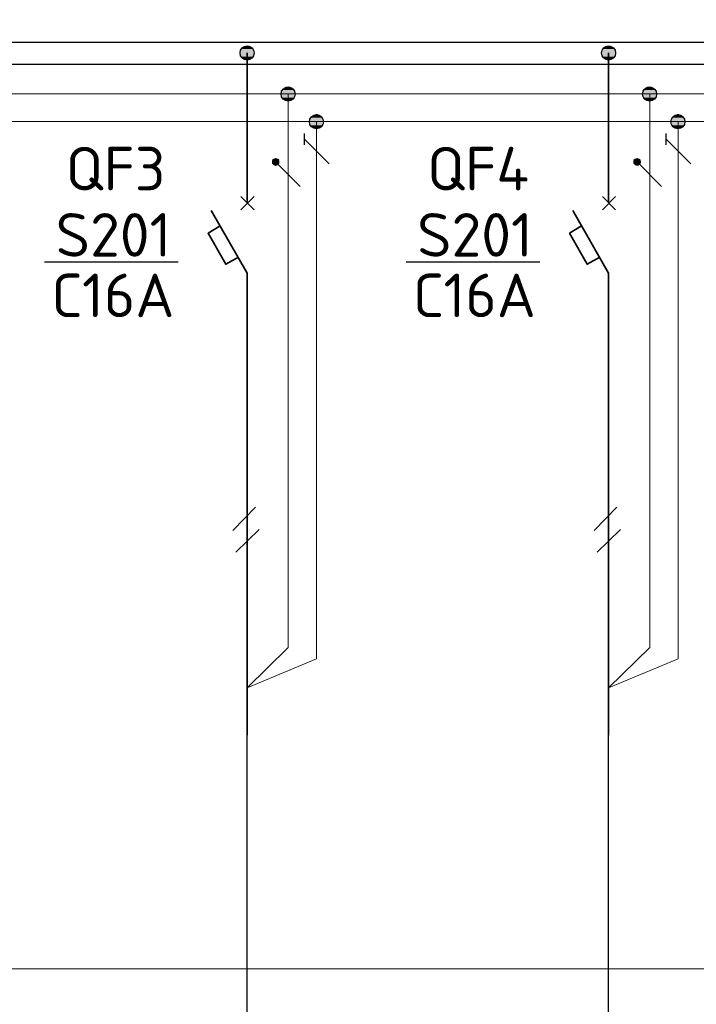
# Model space of a CAD drawing. Header units: millimetres. Extents: x 1114507 to 93926427, y 174473 to 817039.
# Tile 16 of 256: x 1285505 to 1290048, y 772267 to 778872. Entities that reach past the tile are written whole.
import ezdxf

# ---------------------------------------------------------------- set-up
doc = ezdxf.new("R2010")
doc.units = ezdxf.units.MM
doc.layers.add('PDF4_Geometry', color=7, linetype='Continuous')
doc.layers.add('PDF4_Text', color=7, linetype='Continuous')
doc.layers.add('PDF4_Solid Fills', color=7, linetype='Continuous', true_color=0xdd0000)
doc.styles.add('ISOCPEUR 1', font='isocpeur.TTF')
doc.styles.add('PDF ISOCPEUR', font='isocpeur.TTF')

msp = doc.modelspace()

# ---------------------------------------------------------------- linework, layer by layer
at = {"layer": 'PDF4_Geometry', "lineweight": 25}
for p, q in [((1291564.5, 778718.7, 0), (1280243.5, 778718.7, 0)), ((1280243.5, 778574.7, 0), (1291564.5, 778574.7, 0))]:
    msp.add_line(p, q, dxfattribs=at)
at = {"layer": 'PDF4_Geometry', "lineweight": 18, "elevation": 0}
msp.add_lwpolyline([(1316831.4, 783538.5), (1316831.4, 772505.5), (1279290.5, 772505.5), (1279290.5, 783538.5)], close=True, dxfattribs=at)
at = {"layer": 'PDF4_Geometry', "lineweight": 35, "elevation": 0}
for points in [[(1287032.7, 777642.9), (1287032.7, 778650.9)], [(1289459.5, 777642.9), (1289459.5, 778650.9)], [(1286990.3, 777596.3), (1287079.3, 777685.3)], [(1287079.3, 777596.3), (1286990.3, 777685.3)], [(1289417.2, 777596.3), (1289506.1, 777685.3)], [(1289506.1, 777596.3), (1289417.2, 777685.3)], [(1287032.7, 777172.8), (1286791.3, 777592.1)], [(1289459.5, 777172.8), (1289218.1, 777592.1)], [(1286850.6, 777490.4), (1286770.1, 777439.6), (1286888.7, 777232.1), (1286973.4, 777278.7)], [(1289277.4, 777490.4), (1289197, 777439.6), (1289315.5, 777232.1), (1289400.3, 777278.7)], [(1287032.7, 774072.5), (1287032.7, 777172.8)], [(1289459.5, 774072.5), (1289459.5, 777172.8)]]:
    msp.add_lwpolyline(points, dxfattribs=at)
at = {"layer": 'PDF4_Geometry', "lineweight": 9, "elevation": 0}
for points in [[(1305607.9, 778375.6), (1291564.5, 778375.6), (1280243.5, 778375.6)], [(1287498.6, 778189.3), (1287498.6, 774585), (1287032.7, 774390.2), (1287308, 774661.2), (1287308, 778375.6)], [(1289925.4, 778189.3), (1289925.4, 774585), (1289459.5, 774390.2), (1289734.8, 774661.2), (1289734.8, 778375.6)], [(1305607.9, 778189.3), (1280243.5, 778189.3)]]:
    msp.add_lwpolyline(points, dxfattribs=at)
at = {"layer": 'PDF4_Geometry', "lineweight": 25, "elevation": 0}
for points in [[(1287418.1, 778032.6), (1287418.1, 778108.8)], [(1289845, 778032.6), (1289845, 778108.8)], [(1287583.3, 777905.5), (1287418.1, 778070.7)], [(1290010.1, 777905.5), (1289845, 778070.7)], [(1287388.5, 777753), (1287223.3, 777918.2)], [(1289815.3, 777753), (1289650.1, 777918.2)], [(1286515.1, 777244.8), (1285672.3, 777244.8)], [(1286570.1, 777244.8), (1285727.3, 777244.8)], [(1288941.9, 777244.8), (1288099.1, 777244.8)], [(1288997, 777244.8), (1288154.2, 777244.8)], [(1286935.3, 775444.8), (1287087.8, 775601.5)], [(1289362.1, 775444.8), (1289514.6, 775601.5)], [(1286956.5, 775300.8), (1287113.2, 775453.2)], [(1289383.3, 775300.8), (1289540, 775453.2)]]:
    msp.add_lwpolyline(points, dxfattribs=at)
for points in [[(1287223.3, 777939.4), (1287210.6, 777935.2), (1287202.1, 777926.7), (1287202.1, 777909.7), (1287210.6, 777901.3), (1287223.3, 777897), (1287236, 777901.3), (1287244.5, 777909.7), (1287244.5, 777926.7), (1287236, 777935.2)], [(1289650.1, 777939.4), (1289637.4, 777935.2), (1289629, 777926.7), (1289629, 777909.7), (1289637.4, 777901.3), (1289650.1, 777897), (1289662.8, 777901.3), (1289671.3, 777909.7), (1289671.3, 777926.7), (1289662.8, 777935.2)]]:
    msp.add_lwpolyline(points, close=True, dxfattribs=at)
at = {"layer": 'PDF4_Geometry', "lineweight": 30, "elevation": 0}
for points in [[(1287032.7, 768333.7), (1287032.7, 774369)], [(1289459.5, 768333.7), (1289459.5, 774369)]]:
    msp.add_lwpolyline(points, dxfattribs=at)
at = {"layer": 'PDF4_Geometry', "lineweight": 30}
for centre in [(1287031.9, 778649.2, 0), (1289458.7, 778649.2, 0), (1287307.2, 778373.9, 0), (1289734, 778373.9, 0), (1287497.8, 778187.5, 0), (1289924.6, 778187.5, 0)]:
    msp.add_circle(centre, 47.4, dxfattribs=at)
at = {"layer": 'PDF4_Solid Fills', "transparency": 33554559}
for points in [[(1287011.5, 778693.3, 0), (1287062.3, 778689, 0), (1287003.1, 778689, 0)], [(1287020, 778697.5, 0), (1287053.9, 778693.3, 0), (1287011.5, 778693.3, 0)], [(1287011.5, 778693.3, 0), (1287053.9, 778693.3, 0), (1287062.3, 778689, 0)], [(1287020, 778697.5, 0), (1287045.4, 778697.5, 0), (1287053.9, 778693.3, 0)], [(1289438.4, 778693.3, 0), (1289489.2, 778689, 0), (1289429.9, 778689, 0)], [(1289446.8, 778697.5, 0), (1289480.7, 778693.3, 0), (1289438.4, 778693.3, 0)], [(1289438.4, 778693.3, 0), (1289480.7, 778693.3, 0), (1289489.2, 778689, 0)], [(1289446.8, 778697.5, 0), (1289472.3, 778697.5, 0), (1289480.7, 778693.3, 0)], [(1286990.3, 778667.9, 0), (1287083.5, 778659.4, 0), (1286986.1, 778659.4, 0)], [(1286986.1, 778659.4, 0), (1287083.5, 778650.9, 0), (1286986.1, 778650.9, 0)], [(1286986.1, 778659.4, 0), (1287083.5, 778659.4, 0), (1287083.5, 778650.9, 0)], [(1286986.1, 778650.9, 0), (1287083.5, 778638.2, 0), (1286986.1, 778638.2, 0)], [(1286986.1, 778650.9, 0), (1287083.5, 778650.9, 0), (1287083.5, 778638.2, 0)], [(1286986.1, 778638.2, 0), (1287079.3, 778629.7, 0), (1286990.3, 778629.7, 0)], [(1286986.1, 778638.2, 0), (1287083.5, 778638.2, 0), (1287079.3, 778629.7, 0)], [(1286994.6, 778676.3, 0), (1287079.3, 778667.9, 0), (1286990.3, 778667.9, 0)], [(1286990.3, 778667.9, 0), (1287079.3, 778667.9, 0), (1287083.5, 778659.4, 0)], [(1286990.3, 778629.7, 0), (1287075.1, 778625.5, 0), (1286994.6, 778625.5, 0)], [(1286990.3, 778629.7, 0), (1287079.3, 778629.7, 0), (1287075.1, 778625.5, 0)], [(1286998.8, 778680.6, 0), (1287075.1, 778676.3, 0), (1286994.6, 778676.3, 0)], [(1286994.6, 778676.3, 0), (1287075.1, 778676.3, 0), (1287079.3, 778667.9, 0)], [(1286994.6, 778625.5, 0), (1287070.8, 778617, 0), (1286998.8, 778617, 0)], [(1286994.6, 778625.5, 0), (1287075.1, 778625.5, 0), (1287070.8, 778617, 0)], [(1287003.1, 778689, 0), (1287070.8, 778680.6, 0), (1286998.8, 778680.6, 0)], [(1286998.8, 778680.6, 0), (1287070.8, 778680.6, 0), (1287075.1, 778676.3, 0)], [(1287003.1, 778689, 0), (1287062.3, 778689, 0), (1287070.8, 778680.6, 0)], [(1289417.2, 778667.9, 0), (1289510.4, 778659.4, 0), (1289413, 778659.4, 0)], [(1289413, 778659.4, 0), (1289510.4, 778650.9, 0), (1289413, 778650.9, 0)], [(1289413, 778659.4, 0), (1289510.4, 778659.4, 0), (1289510.4, 778650.9, 0)], [(1289413, 778650.9, 0), (1289510.4, 778638.2, 0), (1289413, 778638.2, 0)], [(1289413, 778650.9, 0), (1289510.4, 778650.9, 0), (1289510.4, 778638.2, 0)], [(1289413, 778638.2, 0), (1289506.1, 778629.7, 0), (1289417.2, 778629.7, 0)], [(1289413, 778638.2, 0), (1289510.4, 778638.2, 0), (1289506.1, 778629.7, 0)], [(1289421.4, 778676.3, 0), (1289506.1, 778667.9, 0), (1289417.2, 778667.9, 0)], [(1289417.2, 778667.9, 0), (1289506.1, 778667.9, 0), (1289510.4, 778659.4, 0)], [(1289417.2, 778629.7, 0), (1289501.9, 778625.5, 0), (1289421.4, 778625.5, 0)], [(1289417.2, 778629.7, 0), (1289506.1, 778629.7, 0), (1289501.9, 778625.5, 0)], [(1289425.7, 778680.6, 0), (1289501.9, 778676.3, 0), (1289421.4, 778676.3, 0)], [(1289421.4, 778676.3, 0), (1289501.9, 778676.3, 0), (1289506.1, 778667.9, 0)], [(1289421.4, 778625.5, 0), (1289497.7, 778617, 0), (1289425.7, 778617, 0)], [(1289421.4, 778625.5, 0), (1289501.9, 778625.5, 0), (1289497.7, 778617, 0)], [(1289429.9, 778689, 0), (1289497.7, 778680.6, 0), (1289425.7, 778680.6, 0)], [(1289425.7, 778680.6, 0), (1289497.7, 778680.6, 0), (1289501.9, 778676.3, 0)], [(1289429.9, 778689, 0), (1289489.2, 778689, 0), (1289497.7, 778680.6, 0)], [(1286998.8, 778617, 0), (1287062.3, 778608.6, 0), (1287003.1, 778608.6, 0)], [(1286998.8, 778617, 0), (1287070.8, 778617, 0), (1287062.3, 778608.6, 0)], [(1287003.1, 778608.6, 0), (1287053.9, 778604.3, 0), (1287011.5, 778604.3, 0)], [(1287003.1, 778608.6, 0), (1287062.3, 778608.6, 0), (1287053.9, 778604.3, 0)], [(1287020, 778604.3, 0), (1287036.9, 778600.1, 0), (1287028.5, 778600.1, 0)], [(1287020, 778604.3, 0), (1287045.4, 778604.3, 0), (1287036.9, 778600.1, 0)], [(1289425.7, 778617, 0), (1289489.2, 778608.6, 0), (1289429.9, 778608.6, 0)], [(1289425.7, 778617, 0), (1289497.7, 778617, 0), (1289489.2, 778608.6, 0)], [(1289429.9, 778608.6, 0), (1289480.7, 778604.3, 0), (1289438.4, 778604.3, 0)], [(1289429.9, 778608.6, 0), (1289489.2, 778608.6, 0), (1289480.7, 778604.3, 0)], [(1289446.8, 778604.3, 0), (1289463.8, 778600.1, 0), (1289455.3, 778600.1, 0)], [(1289446.8, 778604.3, 0), (1289472.3, 778604.3, 0), (1289463.8, 778600.1, 0)], [(1287261.4, 778392.6, 0), (1287354.6, 778384.1, 0), (1287257.2, 778384.1, 0)], [(1287257.2, 778384.1, 0), (1287354.6, 778375.6, 0), (1287257.2, 778375.6, 0)], [(1287257.2, 778384.1, 0), (1287354.6, 778384.1, 0), (1287354.6, 778375.6, 0)], [(1287257.2, 778375.6, 0), (1287354.6, 778367.2, 0), (1287257.2, 778367.2, 0)], [(1287257.2, 778375.6, 0), (1287354.6, 778375.6, 0), (1287354.6, 778367.2, 0)], [(1287257.2, 778367.2, 0), (1287350.4, 778358.7, 0), (1287261.4, 778358.7, 0)], [(1287257.2, 778367.2, 0), (1287354.6, 778367.2, 0), (1287350.4, 778358.7, 0)], [(1287265.6, 778401, 0), (1287350.4, 778392.6, 0), (1287261.4, 778392.6, 0)], [(1287261.4, 778392.6, 0), (1287350.4, 778392.6, 0), (1287354.6, 778384.1, 0)], [(1287269.9, 778409.5, 0), (1287346.1, 778401, 0), (1287265.6, 778401, 0)], [(1287265.6, 778401, 0), (1287346.1, 778401, 0), (1287350.4, 778392.6, 0)], [(1287278.3, 778413.7, 0), (1287341.9, 778409.5, 0), (1287269.9, 778409.5, 0)], [(1287269.9, 778409.5, 0), (1287341.9, 778409.5, 0), (1287346.1, 778401, 0)], [(1287282.6, 778418, 0), (1287333.4, 778413.7, 0), (1287278.3, 778413.7, 0)], [(1287278.3, 778413.7, 0), (1287333.4, 778413.7, 0), (1287341.9, 778409.5, 0)], [(1287291.1, 778422.2, 0), (1287329.2, 778418, 0), (1287282.6, 778418, 0)], [(1287282.6, 778418, 0), (1287329.2, 778418, 0), (1287333.4, 778413.7, 0)], [(1287291.1, 778422.2, 0), (1287320.7, 778422.2, 0), (1287329.2, 778418, 0)], [(1289688.3, 778392.6, 0), (1289781.4, 778384.1, 0), (1289684, 778384.1, 0)], [(1289684, 778384.1, 0), (1289781.4, 778375.6, 0), (1289684, 778375.6, 0)], [(1289684, 778384.1, 0), (1289781.4, 778384.1, 0), (1289781.4, 778375.6, 0)], [(1289684, 778375.6, 0), (1289781.4, 778367.2, 0), (1289684, 778367.2, 0)], [(1289684, 778375.6, 0), (1289781.4, 778375.6, 0), (1289781.4, 778367.2, 0)], [(1289684, 778367.2, 0), (1289777.2, 778358.7, 0), (1289688.3, 778358.7, 0)], [(1289684, 778367.2, 0), (1289781.4, 778367.2, 0), (1289777.2, 778358.7, 0)], [(1289692.5, 778401, 0), (1289777.2, 778392.6, 0), (1289688.3, 778392.6, 0)], [(1289688.3, 778392.6, 0), (1289777.2, 778392.6, 0), (1289781.4, 778384.1, 0)], [(1289696.7, 778409.5, 0), (1289773, 778401, 0), (1289692.5, 778401, 0)], [(1289692.5, 778401, 0), (1289773, 778401, 0), (1289777.2, 778392.6, 0)], [(1289705.2, 778413.7, 0), (1289768.7, 778409.5, 0), (1289696.7, 778409.5, 0)], [(1289696.7, 778409.5, 0), (1289768.7, 778409.5, 0), (1289773, 778401, 0)], [(1289709.4, 778418, 0), (1289760.3, 778413.7, 0), (1289705.2, 778413.7, 0)], [(1289705.2, 778413.7, 0), (1289760.3, 778413.7, 0), (1289768.7, 778409.5, 0)], [(1289717.9, 778422.2, 0), (1289756, 778418, 0), (1289709.4, 778418, 0)], [(1289709.4, 778418, 0), (1289756, 778418, 0), (1289760.3, 778413.7, 0)], [(1289717.9, 778422.2, 0), (1289747.5, 778422.2, 0), (1289756, 778418, 0)], [(1287261.4, 778358.7, 0), (1287346.1, 778350.2, 0), (1287265.6, 778350.2, 0)], [(1287261.4, 778358.7, 0), (1287350.4, 778358.7, 0), (1287346.1, 778350.2, 0)], [(1287265.6, 778350.2, 0), (1287341.9, 778341.7, 0), (1287269.9, 778341.7, 0)], [(1287265.6, 778350.2, 0), (1287346.1, 778350.2, 0), (1287341.9, 778341.7, 0)], [(1287269.9, 778341.7, 0), (1287333.4, 778337.5, 0), (1287278.3, 778337.5, 0)], [(1287269.9, 778341.7, 0), (1287341.9, 778341.7, 0), (1287333.4, 778337.5, 0)], [(1287278.3, 778337.5, 0), (1287329.2, 778333.3, 0), (1287282.6, 778333.3, 0)], [(1287278.3, 778337.5, 0), (1287333.4, 778337.5, 0), (1287329.2, 778333.3, 0)], [(1287282.6, 778333.3, 0), (1287320.7, 778329, 0), (1287291.1, 778329, 0)], [(1287282.6, 778333.3, 0), (1287329.2, 778333.3, 0), (1287320.7, 778329, 0)], [(1289688.3, 778358.7, 0), (1289773, 778350.2, 0), (1289692.5, 778350.2, 0)], [(1289688.3, 778358.7, 0), (1289777.2, 778358.7, 0), (1289773, 778350.2, 0)], [(1289692.5, 778350.2, 0), (1289768.7, 778341.7, 0), (1289696.7, 778341.7, 0)], [(1289692.5, 778350.2, 0), (1289773, 778350.2, 0), (1289768.7, 778341.7, 0)], [(1289696.7, 778341.7, 0), (1289760.3, 778337.5, 0), (1289705.2, 778337.5, 0)], [(1289696.7, 778341.7, 0), (1289768.7, 778341.7, 0), (1289760.3, 778337.5, 0)], [(1289705.2, 778337.5, 0), (1289756, 778333.3, 0), (1289709.4, 778333.3, 0)], [(1289705.2, 778337.5, 0), (1289760.3, 778337.5, 0), (1289756, 778333.3, 0)], [(1289709.4, 778333.3, 0), (1289747.5, 778329, 0), (1289717.9, 778329, 0)], [(1289709.4, 778333.3, 0), (1289756, 778333.3, 0), (1289747.5, 778329, 0)], [(1287477.4, 778231.6, 0), (1287528.2, 778227.4, 0), (1287468.9, 778227.4, 0)], [(1287485.9, 778235.9, 0), (1287519.8, 778231.6, 0), (1287477.4, 778231.6, 0)], [(1287477.4, 778231.6, 0), (1287519.8, 778231.6, 0), (1287528.2, 778227.4, 0)], [(1287494.4, 778240.1, 0), (1287511.3, 778235.9, 0), (1287485.9, 778235.9, 0)], [(1287485.9, 778235.9, 0), (1287511.3, 778235.9, 0), (1287519.8, 778231.6, 0)], [(1287494.4, 778240.1, 0), (1287502.8, 778240.1, 0), (1287511.3, 778235.9, 0)], [(1289904.3, 778231.6, 0), (1289955.1, 778227.4, 0), (1289895.8, 778227.4, 0)], [(1289912.7, 778235.9, 0), (1289946.6, 778231.6, 0), (1289904.3, 778231.6, 0)], [(1289904.3, 778231.6, 0), (1289946.6, 778231.6, 0), (1289955.1, 778227.4, 0)], [(1289921.2, 778240.1, 0), (1289938.1, 778235.9, 0), (1289912.7, 778235.9, 0)], [(1289912.7, 778235.9, 0), (1289938.1, 778235.9, 0), (1289946.6, 778231.6, 0)], [(1289921.2, 778240.1, 0), (1289929.7, 778240.1, 0), (1289938.1, 778235.9, 0)], [(1287456.2, 778206.2, 0), (1287549.4, 778197.7, 0), (1287452, 778197.7, 0)], [(1287452, 778197.7, 0), (1287549.4, 778189.3, 0), (1287452, 778189.3, 0)], [(1287452, 778197.7, 0), (1287549.4, 778197.7, 0), (1287549.4, 778189.3, 0)], [(1287452, 778189.3, 0), (1287549.4, 778180.8, 0), (1287452, 778180.8, 0)], [(1287452, 778189.3, 0), (1287549.4, 778189.3, 0), (1287549.4, 778180.8, 0)], [(1287452, 778180.8, 0), (1287545.2, 778172.3, 0), (1287456.2, 778172.3, 0)], [(1287452, 778180.8, 0), (1287549.4, 778180.8, 0), (1287545.2, 778172.3, 0)], [(1287460.5, 778214.7, 0), (1287545.2, 778206.2, 0), (1287456.2, 778206.2, 0)], [(1287456.2, 778206.2, 0), (1287545.2, 778206.2, 0), (1287549.4, 778197.7, 0)], [(1287456.2, 778172.3, 0), (1287540.9, 778163.9, 0), (1287460.5, 778163.9, 0)], [(1287456.2, 778172.3, 0), (1287545.2, 778172.3, 0), (1287540.9, 778163.9, 0)], [(1287464.7, 778223.2, 0), (1287540.9, 778214.7, 0), (1287460.5, 778214.7, 0)], [(1287460.5, 778214.7, 0), (1287540.9, 778214.7, 0), (1287545.2, 778206.2, 0)], [(1287460.5, 778163.9, 0), (1287536.7, 778155.4, 0), (1287464.7, 778155.4, 0)], [(1287460.5, 778163.9, 0), (1287540.9, 778163.9, 0), (1287536.7, 778155.4, 0)], [(1287468.9, 778227.4, 0), (1287536.7, 778223.2, 0), (1287464.7, 778223.2, 0)], [(1287464.7, 778223.2, 0), (1287536.7, 778223.2, 0), (1287540.9, 778214.7, 0)], [(1287468.9, 778227.4, 0), (1287528.2, 778227.4, 0), (1287536.7, 778223.2, 0)], [(1289883.1, 778206.2, 0), (1289976.3, 778197.7, 0), (1289878.8, 778197.7, 0)], [(1289878.8, 778197.7, 0), (1289976.3, 778189.3, 0), (1289878.8, 778189.3, 0)], [(1289878.8, 778197.7, 0), (1289976.3, 778197.7, 0), (1289976.3, 778189.3, 0)], [(1289878.8, 778189.3, 0), (1289976.3, 778180.8, 0), (1289878.8, 778180.8, 0)], [(1289878.8, 778189.3, 0), (1289976.3, 778189.3, 0), (1289976.3, 778180.8, 0)], [(1289878.8, 778180.8, 0), (1289972, 778172.3, 0), (1289883.1, 778172.3, 0)], [(1289878.8, 778180.8, 0), (1289976.3, 778180.8, 0), (1289972, 778172.3, 0)], [(1289887.3, 778214.7, 0), (1289972, 778206.2, 0), (1289883.1, 778206.2, 0)], [(1289883.1, 778206.2, 0), (1289972, 778206.2, 0), (1289976.3, 778197.7, 0)], [(1289883.1, 778172.3, 0), (1289967.8, 778163.9, 0), (1289887.3, 778163.9, 0)], [(1289883.1, 778172.3, 0), (1289972, 778172.3, 0), (1289967.8, 778163.9, 0)], [(1289891.6, 778223.2, 0), (1289967.8, 778214.7, 0), (1289887.3, 778214.7, 0)], [(1289887.3, 778214.7, 0), (1289967.8, 778214.7, 0), (1289972, 778206.2, 0)], [(1289887.3, 778163.9, 0), (1289963.6, 778155.4, 0), (1289891.6, 778155.4, 0)], [(1289887.3, 778163.9, 0), (1289967.8, 778163.9, 0), (1289963.6, 778155.4, 0)], [(1289895.8, 778227.4, 0), (1289963.6, 778223.2, 0), (1289891.6, 778223.2, 0)], [(1289891.6, 778223.2, 0), (1289963.6, 778223.2, 0), (1289967.8, 778214.7, 0)], [(1289895.8, 778227.4, 0), (1289955.1, 778227.4, 0), (1289963.6, 778223.2, 0)], [(1287464.7, 778155.4, 0), (1287528.2, 778151.2, 0), (1287468.9, 778151.2, 0)], [(1287464.7, 778155.4, 0), (1287536.7, 778155.4, 0), (1287528.2, 778151.2, 0)], [(1287468.9, 778151.2, 0), (1287519.8, 778146.9, 0), (1287477.4, 778146.9, 0)], [(1287468.9, 778151.2, 0), (1287528.2, 778151.2, 0), (1287519.8, 778146.9, 0)], [(1287477.4, 778146.9, 0), (1287511.3, 778142.7, 0), (1287485.9, 778142.7, 0)], [(1287477.4, 778146.9, 0), (1287519.8, 778146.9, 0), (1287511.3, 778142.7, 0)], [(1289891.6, 778155.4, 0), (1289955.1, 778151.2, 0), (1289895.8, 778151.2, 0)], [(1289891.6, 778155.4, 0), (1289963.6, 778155.4, 0), (1289955.1, 778151.2, 0)], [(1289895.8, 778151.2, 0), (1289946.6, 778146.9, 0), (1289904.3, 778146.9, 0)], [(1289895.8, 778151.2, 0), (1289955.1, 778151.2, 0), (1289946.6, 778146.9, 0)], [(1289904.3, 778146.9, 0), (1289938.1, 778142.7, 0), (1289912.7, 778142.7, 0)], [(1289904.3, 778146.9, 0), (1289946.6, 778146.9, 0), (1289938.1, 778142.7, 0)], [(1287206.3, 777930.9, 0), (1287248.7, 777926.7, 0), (1287202.1, 777926.7, 0)], [(1287202.1, 777926.7, 0), (1287248.7, 777922.4, 0), (1287202.1, 777922.4, 0)], [(1287202.1, 777926.7, 0), (1287248.7, 777926.7, 0), (1287248.7, 777922.4, 0)], [(1287202.1, 777922.4, 0), (1287248.7, 777918.2, 0), (1287202.1, 777918.2, 0)], [(1287202.1, 777922.4, 0), (1287248.7, 777922.4, 0), (1287248.7, 777918.2, 0)], [(1287202.1, 777918.2, 0), (1287248.7, 777914, 0), (1287202.1, 777914, 0)], [(1287202.1, 777918.2, 0), (1287248.7, 777918.2, 0), (1287248.7, 777914, 0)], [(1287202.1, 777914, 0), (1287248.7, 777909.7, 0), (1287202.1, 777909.7, 0)], [(1287202.1, 777914, 0), (1287248.7, 777914, 0), (1287248.7, 777909.7, 0)], [(1287202.1, 777909.7, 0), (1287244.5, 777905.5, 0), (1287206.3, 777905.5, 0)], [(1287202.1, 777909.7, 0), (1287248.7, 777909.7, 0), (1287244.5, 777905.5, 0)], [(1287210.6, 777939.4, 0), (1287244.5, 777935.2, 0), (1287206.3, 777935.2, 0)], [(1287206.3, 777935.2, 0), (1287244.5, 777930.9, 0), (1287206.3, 777930.9, 0)], [(1287206.3, 777935.2, 0), (1287244.5, 777935.2, 0), (1287244.5, 777930.9, 0)], [(1287206.3, 777930.9, 0), (1287244.5, 777930.9, 0), (1287248.7, 777926.7, 0)], [(1287206.3, 777905.5, 0), (1287244.5, 777901.3, 0), (1287206.3, 777901.3, 0)], [(1287206.3, 777905.5, 0), (1287244.5, 777905.5, 0), (1287244.5, 777901.3, 0)], [(1287206.3, 777901.3, 0), (1287240.2, 777897, 0), (1287210.6, 777897, 0)], [(1287206.3, 777901.3, 0), (1287244.5, 777901.3, 0), (1287240.2, 777897, 0)], [(1287210.6, 777939.4, 0), (1287240.2, 777939.4, 0), (1287244.5, 777935.2, 0)], [(1287223.3, 777943.6, 0), (1287231.8, 777939.4, 0), (1287219.1, 777939.4, 0)], [(1287223.3, 777943.6, 0), (1287227.5, 777943.6, 0), (1287231.8, 777939.4, 0)], [(1289633.2, 777930.9, 0), (1289675.5, 777926.7, 0), (1289629, 777926.7, 0)], [(1289629, 777926.7, 0), (1289675.5, 777922.4, 0), (1289629, 777922.4, 0)], [(1289629, 777926.7, 0), (1289675.5, 777926.7, 0), (1289675.5, 777922.4, 0)], [(1289629, 777922.4, 0), (1289675.5, 777918.2, 0), (1289629, 777918.2, 0)], [(1289629, 777922.4, 0), (1289675.5, 777922.4, 0), (1289675.5, 777918.2, 0)], [(1289629, 777918.2, 0), (1289675.5, 777914, 0), (1289629, 777914, 0)], [(1289629, 777918.2, 0), (1289675.5, 777918.2, 0), (1289675.5, 777914, 0)], [(1289629, 777914, 0), (1289675.5, 777909.7, 0), (1289629, 777909.7, 0)], [(1289629, 777914, 0), (1289675.5, 777914, 0), (1289675.5, 777909.7, 0)], [(1289629, 777909.7, 0), (1289671.3, 777905.5, 0), (1289633.2, 777905.5, 0)], [(1289629, 777909.7, 0), (1289675.5, 777909.7, 0), (1289671.3, 777905.5, 0)], [(1289637.4, 777939.4, 0), (1289671.3, 777935.2, 0), (1289633.2, 777935.2, 0)], [(1289633.2, 777935.2, 0), (1289671.3, 777930.9, 0), (1289633.2, 777930.9, 0)], [(1289633.2, 777935.2, 0), (1289671.3, 777935.2, 0), (1289671.3, 777930.9, 0)], [(1289633.2, 777930.9, 0), (1289671.3, 777930.9, 0), (1289675.5, 777926.7, 0)], [(1289633.2, 777905.5, 0), (1289671.3, 777901.3, 0), (1289633.2, 777901.3, 0)], [(1289633.2, 777905.5, 0), (1289671.3, 777905.5, 0), (1289671.3, 777901.3, 0)], [(1289633.2, 777901.3, 0), (1289667.1, 777897, 0), (1289637.4, 777897, 0)], [(1289633.2, 777901.3, 0), (1289671.3, 777901.3, 0), (1289667.1, 777897, 0)], [(1289637.4, 777939.4, 0), (1289667.1, 777939.4, 0), (1289671.3, 777935.2, 0)], [(1289650.1, 777943.6, 0), (1289658.6, 777939.4, 0), (1289645.9, 777939.4, 0)], [(1289650.1, 777943.6, 0), (1289654.4, 777943.6, 0), (1289658.6, 777939.4, 0)], [(1287214.8, 777897, 0), (1287231.8, 777892.8, 0), (1287219.1, 777892.8, 0)], [(1287214.8, 777897, 0), (1287236, 777897, 0), (1287231.8, 777892.8, 0)], [(1289641.7, 777897, 0), (1289658.6, 777892.8, 0), (1289645.9, 777892.8, 0)], [(1289641.7, 777897, 0), (1289662.8, 777897, 0), (1289658.6, 777892.8, 0)]]:
    msp.add_solid(points, dxfattribs=at)

# ---------------------------------------------------------------- texts
at = {"linetype": 'ByBlock', "lineweight": 30, "ltscale": 10, "insert": (1197603, 784433.1, 0), "char_height": 250, "width": 18040, "attachment_point": 1, "style": 'ISOCPEUR 1'}
msp.add_mtext('     Рабочая документация по объекту: {\\C7;школы ^J}     Настоящий проект выполнен на основании чертежей марки АС, ВК и ОВ в соответствии с требованиями КМК и ПУЭ.\\P     Внешнее электроснабжение решается в отдельном проекте "Внутриплощадочных сетей"\\P     Проект энергоснабжения школы.\\P     Установленная мощность 33,6 кВт; Расчетная мощность 30,2 кВт  \\P     По надежности энергоснабжения школа относится к потребителям II категории.\\P\\pi1291.6675,t0,19518.5175;{\\LСиловое электрооборудование:\\P\\pi0,tz;}     В качестве вводно-распределительного и силового щита принят щит {\\C0;ПР11-3060-21УЗ (изготовить индв. по заказу) }. В качестве осветительного и силового щита принять щит ЩРВ-6 {\\C0;(изготовить индв. по заказу)} и щит комплектный ОЩВ.\\P\\pt0,19518.5175;     Электропотребителями здания  являются: освещение, штепсельные розетки, электропотребители технологического оборудования. Главный распределительный щит, силовые щиты и щиты освещения приняты сборными с модульными автоматическими выключателями с установкой на DIN-рейку по индивидуальному заказу. В распределительных щитах предусматривается устройство заземляющей шины. Фазораспределение злектронагрузок должно быть равномерным. Автоматические выключатели на розеточных группах имеют устройства  защитного отключения. \\P\\ptz;     Силовыми электроприемниками являются потребители сантехнического и технологического оборудования помещений. Магистральные и распределительные сети выполняются медным кабелем ВВГнг  в винипластовых  трубах в стенах срыто под штукатуркой. Ответвительные коробки установить скрыто на стене.\\P     1.  Розетки разместить на высоте 1800 мм от чистого пола в  помещениях   для  пребывания  детей  (А также см. уточнение по плану)  согласно пункта 12.34 КМК КМК КМК 2.04.17-19. ^J     2.  Выключатели во всех помещениях разместить на высоте 1800 мм.  Отступ от проёмов дверей - 200 мм, а также см. уточнение по плану.^J  Допускается установка выключателей под потолком с управлением при помощи шнура. ПУЭ п. 6.6.31.^J  Установка штепсельных розеток в ванных комнатах, душевых, мыльных помещениях бань, помещениях, содержащих нагреватели для саун (далее по тексту «саунах»), а также в стиральных помещениях прачечных не допускается ПУЭ п. 7.1.48.^JМинимальное расстояние от выключателей, штепсельных розеток и элементов электроустановок до газопроводов должно быть не менее 0,5 м ПУЭ п. 7.1.50.\\P{\\O      \\L\\oЭлектроосвещение}\\P     В соответствии КМК КМК 2.01.05-19. в проекте предусматривается общее рабочее, эвакуационное освещение на напряжение 220В.  Рабочее освещение предусматривается во всех помещениях комплекса, эвакуационное - в коридорах, в фойе, лестничных клетках, вестибюле. На выходах по пути эвакуации устанавливаются световые указатели "Выход" с аккумуляторными  батареями. Светильники аварийного освещения обозначаются значком "А" и выбираются из числа светильников рабочего освещения и питаются от щита ЩАО. Управление освещением выполняется включателями, устанавливаемыми по месту. Выбор светильников произведен в соответствии с назначением помещений, их конструктивными особенностями и характеристикой окружающей среды. В качестве источников света приняты светильники потолочные светодиодные LED панели и {\\C0;светодиодные линейные светильники} . Групповые сети освещения выполняются медным кабелем ВВГнг в винипластовой трубе.\\P\\pi1896.36,t0,28627.16;{\\LЗаземление}\\P\\pi0,tz;     Для защиты от поражения  электрическим током применяется система заземления TN-S  (используется 3я и 5я  жила  кабеля) и выполняется уравнивание потенциалов. Все металлические нетоковедущие части электрооборудования подлежат заземлению. В качестве заземляющих проводников используются нулевые провода сети и специальные заземляющие проводники, прокладываемые совместно с рабочими проводниками от электрощитов до электропотребителей. Сопротивление растеканию тока заземляющих устройств не должно превышать 4 Ом в любое время года. Внутренний контур заземления необходимо присоединить к наружному контуру заземления. Защита от заноса высокого потенциала и уравнивание потенциалов выполняется путем присоединения металлической арматуры фундаментов к горизонтальному  заземлителю. Все соединения выполнить сваркой.', dxfattribs=at)
at = {"layer": 'PDF4_Text', "char_height": 292.09, "attachment_point": 7, "style": 'PDF ISOCPEUR'}
for s, insert in [('QF3', (1285813.4, 777727.2, 0)), ('QF4', (1288240.3, 777727.2, 0)), ('S201', (1285746.8, 777282.9, 0)), ('S201', (1288173.6, 777282.9, 0))]:
    msp.add_mtext(s, dxfattribs=dict(at, insert=insert))
at = {"layer": 'PDF4_Text', "char_height": 292.09, "width": 496.55, "attachment_point": 7, "style": 'PDF ISOCPEUR'}
for insert in [(1285727.7, 776876.4, 0), (1288154.6, 776876.4, 0)]:
    msp.add_mtext('С16A', dxfattribs=dict(at, insert=insert))

doc.saveas('drawing.dxf')
